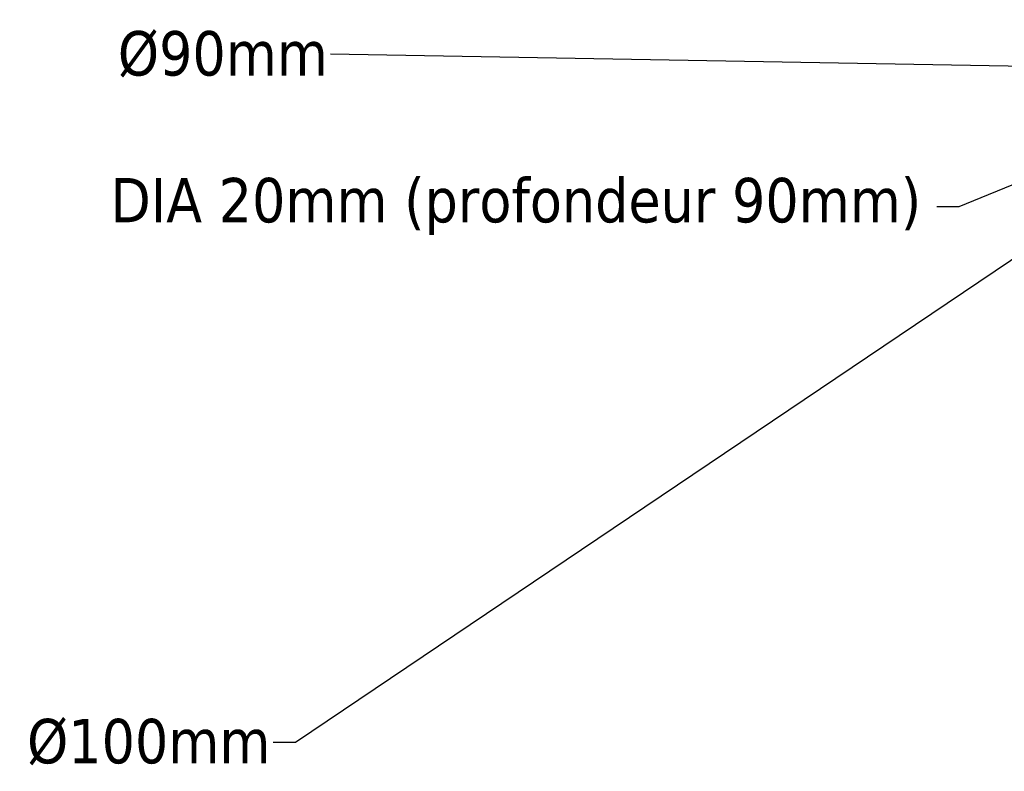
# Model space of a CAD drawing. Extents: x -741 to 1399, y -683 to 188.
# Tile 1 of 13: x -741 to -206, y -430 to -22. Entities that reach past the tile are written whole.
import ezdxf

# ---------------------------------------------------------------- set-up
doc = ezdxf.new("R2010")
doc.units = 0
doc.layers.get('0').update_dxf_attribs({"color": 13, "linetype": 'CONTINUOUS'})
doc.layers.get('DEFPOINTS').update_dxf_attribs({"linetype": 'CONTINUOUS'})
doc.styles.add('TAHOMA', font='tahoma.ttf')
doc.dimstyles.new('DIMSTYLE1', dxfattribs={"dimtxt": 24.132632, "dimasz": 12.066316, "dimexe": 12.066316, "dimexo": 12.066316, "dimgap": 2.413263, "dimtad": 0, "dimtih": 1, "dimtoh": 1, "dimdec": 0, "dimzin": 0, "dimtxsty": 'TAHOMA', "dimcen": 0.09, "dimazin": 3, "dimtfac": 1, "dimtdec": 4, "dimtofl": 0, "dimtmove": 0, "dimatfit": 3, "dimtolj": 1, "dimtzin": 0})

# ---------------------------------------------------------------- blocks, each defined once
blk = doc.blocks.new('*D2')
at = {"color": 0}
for p, q in [((-50.45, -49.62), (-50.27, -49.62)), ((-50.36, -49.71), (-50.36, -49.53)), ((-591.52, -414.15), (-101.84, -84.29)), ((-603.59, -414.15), (-591.52, -414.15))]:
    blk.add_line(p, q, dxfattribs=at)
blk.add_solid([(-100.71, -85.96), (-102.96, -82.63), (-91.83, -77.55)], dxfattribs=at)
at = {"layer": 'DEFPOINTS', "color": 0}
for p in [(-8.89, -21.69), (-91.83, -77.55)]:
    blk.add_point(p, dxfattribs=at)
at = {"color": 0, "insert": (-671.23, -414.15), "char_height": 24.1326, "attachment_point": 5, "style": 'TAHOMA'}
blk.add_mtext('\\A1;%%c100mm', dxfattribs=at)
blk = doc.blocks.new('*D8')
at = {"color": 0}
for p, q in [((-50.45, -49.62), (-50.27, -49.62)), ((-50.36, -49.71), (-50.36, -49.53)), ((-230.89, -123.15), (-70.8, -57.94)), ((-242.96, -123.15), (-230.89, -123.15))]:
    blk.add_line(p, q, dxfattribs=at)
blk.add_solid([(-70.04, -59.81), (-71.55, -56.08), (-59.62, -53.39)], dxfattribs=at)
at = {"layer": 'DEFPOINTS', "color": 0}
for p in [(-41.1, -45.85), (-59.62, -53.39)]:
    blk.add_point(p, dxfattribs=at)
at = {"color": 0, "insert": (-471.76, -123.15), "char_height": 24.1326, "attachment_point": 5, "style": 'TAHOMA'}
blk.add_mtext('\\A1;DIA 20mm (profondeur 90mm)', dxfattribs=at)
blk = doc.blocks.new('*D9')
at = {"color": 0}
for p, q in [((-107.42, -48.62), (-572.38, -40.5)), ((-50.45, -49.62), (-50.27, -49.62)), ((-50.36, -49.71), (-50.36, -49.53))]:
    blk.add_line(p, q, dxfattribs=at)
blk.add_solid([(-107.45, -50.63), (-107.38, -46.61), (-95.35, -48.83)], dxfattribs=at)
at = {"layer": 'DEFPOINTS', "color": 0}
for p in [(-95.35, -48.83), (-5.37, -50.41)]:
    blk.add_point(p, dxfattribs=at)
at = {"color": 0, "insert": (-630.96, -40.5), "char_height": 24.1326, "attachment_point": 5, "style": 'TAHOMA'}
blk.add_mtext('\\A1;%%c90mm', dxfattribs=at)

msp = doc.modelspace()

# ---------------------------------------------------------------- dimensions: what is measured, and where the dimension line sits
at = {"color": 250}
for p1, p2, picture, middle in [((-8.89, -21.69, 28.15), (-91.83, -77.55, 28.15), '*D2', (-671.23, -414.15, 28.15)), ((-5.37, -50.41, 5.31), (-95.35, -48.83, 5.31), '*D9', (-572.38, -40.5, 5.31))]:
    dim = msp.add_diameter_dim_2p(p1=p1, p2=p2, dimstyle='DIMSTYLE1', override={"dimpost": 'mm'}, dxfattribs=at)
    dim.commit()
    dim.dimension.update_dxf_attribs({"geometry": picture, "text_midpoint": middle, "dimtype": 163})
dim = msp.add_diameter_dim_2p(p1=(-41.1, -45.85, 5.31), p2=(-59.62, -53.39, 5.31), text='DIA 20mm (profondeur 90mm)', dimstyle='DIMSTYLE1', override={"dimpost": 'mm'}, dxfattribs=at)
dim.commit()
dim.dimension.update_dxf_attribs({"geometry": '*D8', "text_midpoint": (-471.76, -123.15, 5.31), "dimtype": 163})

doc.saveas('drawing.dxf')
